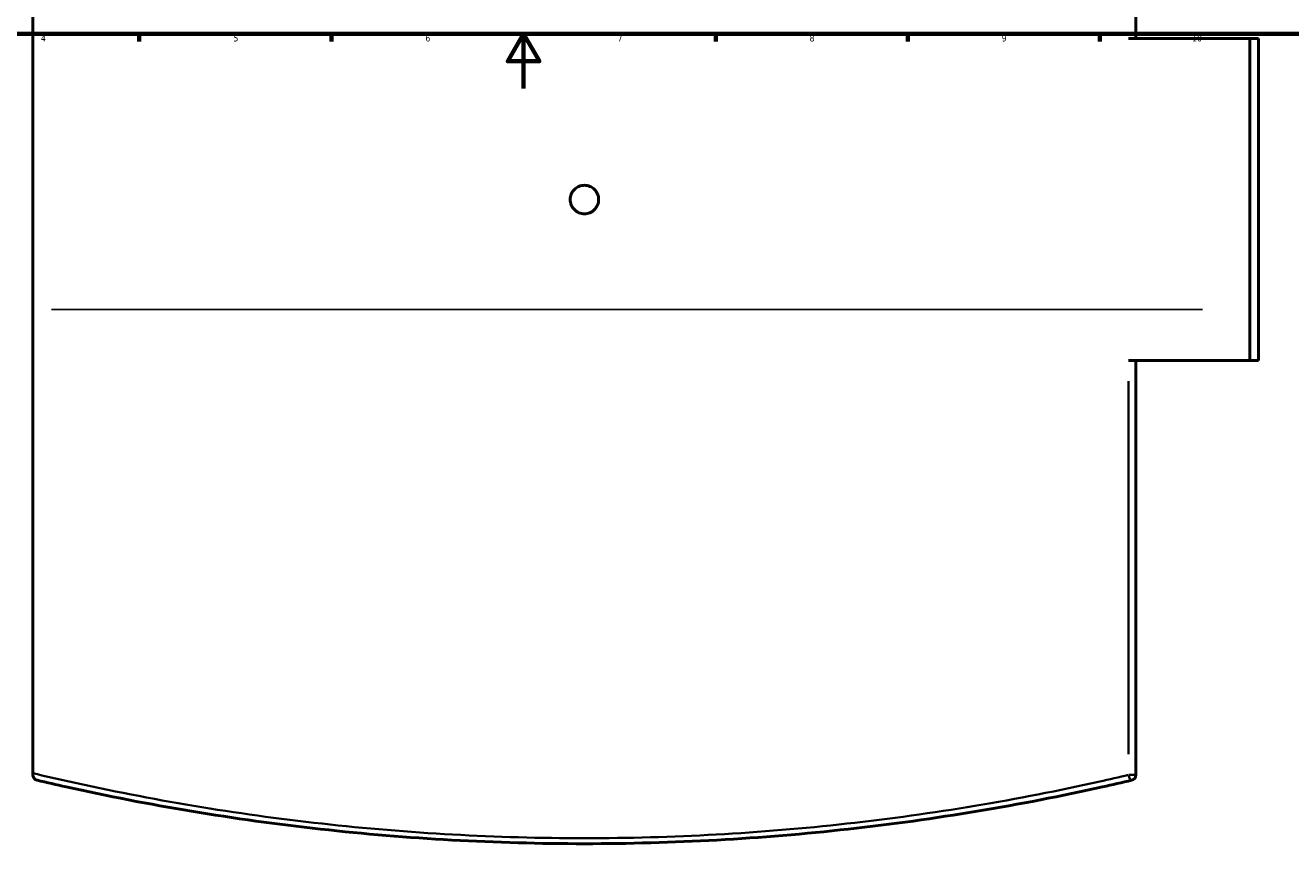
# Model space of a CAD drawing. Header units: millimetres. Extents: x -604 to 1145, y -409 to 894.
# Tile 5 of 11: x 239 to 700, y -275 to 23. Entities that reach past the tile are written whole.
import ezdxf

# ---------------------------------------------------------------- set-up
doc = ezdxf.new("R2010")
doc.units = ezdxf.units.MM
for name, color, linetype, lineweight in [('Border (ANSI)', 7, 'Continuous', 70), ('Sketch Geometry (ANSI)', 7, 'Continuous', 25), ('Visible (ANSI)', 7, 'Continuous', 50), ('Visible Narrow (ANSI)', 7, 'Continuous', 35)]:
    doc.layers.add(name, color=color, linetype=linetype, lineweight=lineweight)
doc.styles.add('Note Text (ANSI)', font='tahoma.ttf')

# ---------------------------------------------------------------- blocks, each defined once
blk = doc.blocks.new('Borders Default Border')
at = {"layer": 'Border (ANSI)'}
for p, q in [((280.33, 20), (280.33, 17.2)), ((350.42, 20), (350.42, 17.2)), ((490.58, 20), (490.58, 17.2)), ((560.67, 20), (560.67, 17.2)), ((630.75, 20), (630.75, 17.2))]:
    blk.add_line(p, q, dxfattribs=at)
at = {"layer": 'Border (ANSI)', "flags": 128}
for points in [[(20, 20), (20, 574), (821, 574), (821, 20), (20, 20)], [(420.5, 0), (420.5, 20), (414.73, 10), (426.27, 10), (420.5, 20)]]:
    blk.add_lwpolyline(points, dxfattribs=at)
at = {"layer": 'Border (ANSI)', "color": 5, "true_color": 0x0000ff, "char_height": 2.4, "attachment_point": 7, "style": 'Note Text (ANSI)'}
for s, insert in [('4', (244.45, 17.2)), ('5', (314.67, 17.15)), ('6', (384.69, 17.15)), ('7', (454.8, 17.2)), ('8', (524.84, 17.15)), ('9', (594.92, 17.15)), ('10', (664.35, 17.15))]:
    blk.add_mtext(s, dxfattribs=dict(at, insert=insert))

msp = doc.modelspace()

# ---------------------------------------------------------------- linework, layer by layer
at = {"layer": 'Sketch Geometry (ANSI)'}
msp.add_line((248.35, -80.58), (668.15, -80.58), dxfattribs=at)
at = {"layer": 'Visible (ANSI)'}
for p, q in [((241.55, -249.77), (241.55, 168.8)), ((643.85, 18.27), (643.85, 169.44)), ((641.19, 18.27), (685.41, 18.27)), ((685.41, -99.23), (685.41, 18.27)), ((685.41, 18.27), (688.55, 18.27)), ((688.55, -99.23), (688.55, 18.27)), ((685.41, -99.23), (641.19, -99.23)), ((643.85, -250.4), (643.85, -99.23)), ((688.55, -99.23), (685.41, -99.23)), ((241.55, -249.77), (241.55, -250.4))]:
    msp.add_line(p, q, dxfattribs=at)
msp.add_arc((641.85, -250.4), 2, 283.2231, 0, dxfattribs=at)
for points, knots in [([(447.9, -40.48), (447.9, -41.13), (447.77, -41.83), (447.24, -43.11), (446.84, -43.7), (445.92, -44.62), (445.33, -45.02), (444.05, -45.55), (443.36, -45.68), (442.05, -45.68), (441.35, -45.55), (440.07, -45.02), (439.49, -44.62), (438.57, -43.7), (438.16, -43.11), (437.63, -41.83), (437.5, -41.13), (437.5, -39.83), (437.63, -39.13), (438.16, -37.85), (438.57, -37.27), (439.49, -36.34), (440.07, -35.94), (441.35, -35.41), (442.05, -35.28), (443.36, -35.28), (444.05, -35.41), (445.33, -35.94), (445.92, -36.34), (446.84, -37.27), (447.24, -37.85), (447.77, -39.13), (447.9, -39.83), (447.9, -40.48)], [0, 0, 0, 0, 0.195878, 0.195878, 0.391756, 0.391756, 0.587634, 0.587634, 0.783513, 0.783513, 0.979391, 0.979391, 1.175269, 1.175269, 1.371147, 1.371147, 1.567025, 1.567025, 1.762903, 1.762903, 1.958781, 1.958781, 2.154659, 2.154659, 2.350538, 2.350538, 2.546416, 2.546416, 2.742294, 2.742294, 2.938172, 2.938172, 3.13405, 3.13405, 3.13405, 3.13405]), ([(243.1, -252.34), (243.09, -252.34), (243.09, -252.34), (242.85, -252.28), (242.61, -252.18), (242.2, -251.89), (242.02, -251.71), (241.77, -251.31), (241.67, -251.12), (241.58, -250.74), (241.55, -250.57), (241.55, -250.4)], [-0.3828412, -0.3828412, -0.3828412, -0.3828412, -0.3817686, -0.3817686, -0.2547646, -0.2547646, -0.1390663, -0.1390663, -0.0557967, -0.0557967, 0, 0, 0, 0]), ([(243.1, -252.34), (246.62, -253.17), (250.15, -253.98), (283.7, -261.42), (314.77, -266.64), (378.14, -273.67), (410.42, -275.48), (442.7, -275.48), (474.99, -275.48), (507.27, -273.67), (570.64, -266.64), (601.71, -261.42), (635.26, -253.98), (638.79, -253.17), (642.31, -252.34)], [1.148588, 1.148588, 1.148588, 1.148588, 2.291965, 2.291965, 11.954257, 11.954257, 21.616553, 21.616553, 21.616553, 31.278849, 31.278849, 40.94114, 40.94114, 42.084457, 42.084457, 42.084457, 42.084457])]:
    msp.add_open_spline(points, degree=3, knots=knots, dxfattribs=at)
at = {"layer": 'Visible Narrow (ANSI)'}
for p, q in [((641.19, -106.79), (641.19, -242.84)), ((641.37, -250.4), (643.84, -250.4))]:
    msp.add_line(p, q, dxfattribs=at)
msp.add_ellipse((641.85, -250.4), major_axis=(0.46, -1.95), ratio=0.322969, start_param=4.718972, end_param=6.200858, dxfattribs=at)
msp.add_open_spline([(641.19, -250.4), (637.69, -251.22), (634.18, -252.03), (600.82, -259.45), (569.92, -264.66), (506.91, -271.68), (474.8, -273.48), (442.7, -273.48), (410.6, -273.48), (378.5, -271.68), (315.49, -264.66), (284.59, -259.45), (250.33, -251.83), (245.93, -250.81), (241.55, -249.77)], degree=3, knots=[-42.084457, -42.084457, -42.084457, -42.084457, -40.94114, -40.94114, -31.278849, -31.278849, -21.616553, -21.616553, -21.616553, -11.954257, -11.954257, -2.291965, -2.291965, -0.858405, -0.858405, -0.858405, -0.858405], dxfattribs=at)

# ---------------------------------------------------------------- block references
msp.add_blockref('Borders Default Border', (0, 0))

doc.saveas('drawing.dxf')
